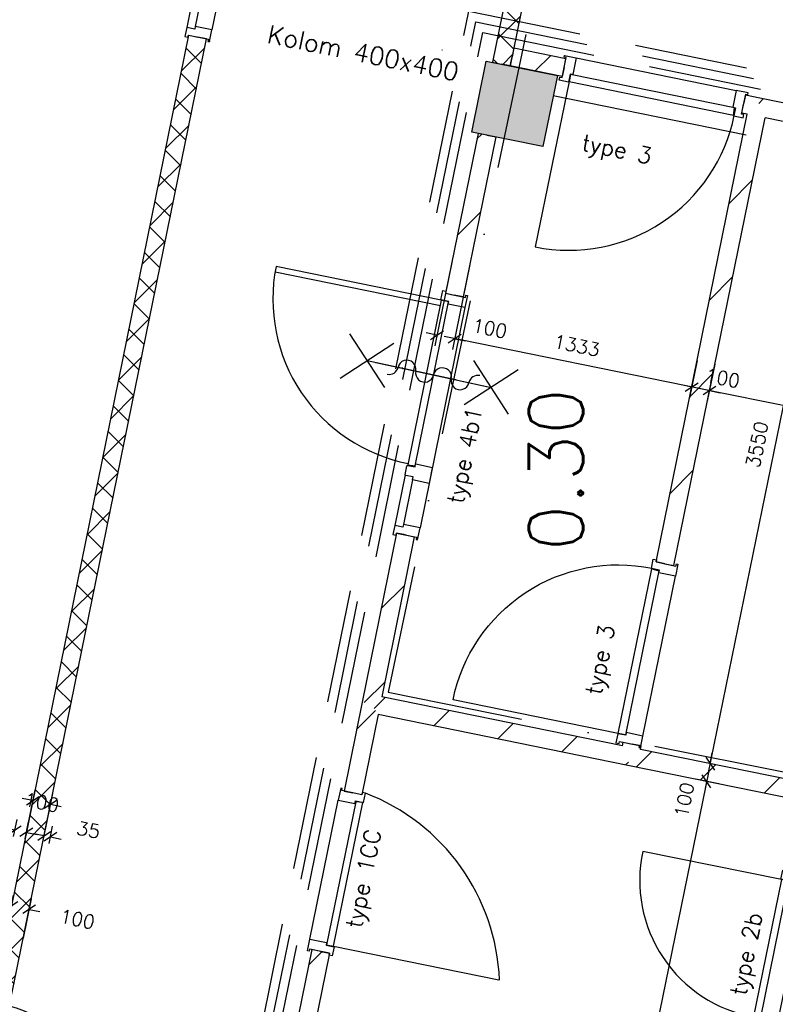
# Model space of a CAD drawing. Extents: x -29284 to 2055880, y -64816 to 121103.
# Tile 27 of 123: x 20354 to 24519, y 29787 to 35217. Entities that reach past the tile are written whole.
import ezdxf
from ezdxf.enums import TextEntityAlignment as Align

# ---------------------------------------------------------------- set-up
doc = ezdxf.new("R2010")
doc.units = 0
doc.header["$LTSCALE"] = 50
doc.header["$MEASUREMENT"] = 0
doc.header["$PDMODE"] = 3
doc.header["$PDSIZE"] = 0.1
doc.linetypes.add('DASHDOT', pattern=[1, 0.5, -0.25, 0, -0.25])
doc.linetypes.add('DASHED', pattern=[0.75, 0.5, -0.25])
doc.layers.get('0').update_dxf_attribs({"linetype": 'CONTINUOUS'})
doc.layers.get('DEFPOINTS').update_dxf_attribs({"linetype": 'CONTINUOUS'})
for name, color, linetype in [('00', 7, 'CONTINUOUS'), ('_BRANDCOMPART', 6, 'DASHDOT'), ('_DETAILNUMMERS', 4, 'CONTINUOUS'), ('_DETAILNUMMERSTEKST', 4, 'CONTINUOUS'), ('A--A22--_F123-', 9, 'CONTINUOUS'), ('A--A28--_F12--', 7, 'CONTINUOUS'), ('A--L21--', 3, 'CONTINUOUS'), ('A--L22--', 3, 'CONTINUOUS'), ('A--L22--_F-2--', 7, 'CONTINUOUS'), ('A--L28--', 7, 'CONTINUOUS'), ('A--L28--_F12--', 7, 'CONTINUOUS'), ('A--L32--', 7, 'CONTINUOUS'), ('A--L32--_F123-', 1, 'CONTINUOUS'), ('A--L32--_F123-DRAAIR', 7, 'CONTINUOUS'), ('A--L65--', 7, 'CONTINUOUS'), ('A--L65--_F-23-', 7, 'CONTINUOUS'), ('A--L65--_F123-', 7, 'CONTINUOUS'), ('A--M$1A-_F123-', 1, 'CONTINUOUS'), ('A--T$1A-25_TEKST', 2, 'CONTINUOUS'), ('A--T$1A-_F123-_RN', 4, 'CONTINUOUS'), ('TEKST_KOZIJNMERK', 2, 'CONTINUOUS'), ('X--LR---_CP', 7, 'CONTINUOUS')]:
    doc.layers.add(name, color=color, linetype=linetype)
doc.styles.add('ALFA-0_25', font='ROMANS')
doc.styles.add('B-01', font='SIMPLEX.SHX', dxfattribs={"width": 0.8, "height": 4.5})
doc.styles.add('HIEMSTRA', font='romans.shx')
doc.dimstyles.new('1op2', dxfattribs={"dimscale": 30, "dimtxt": 2.5, "dimasz": 2, "dimexe": 2, "dimexo": 0, "dimgap": 2, "dimtad": 1, "dimdec": 0, "dimzin": 0, "dimdsep": 46, "dimtxsty": 'HIEMSTRA', "dimblk1": 'OBLIQUE', "dimblk2": 'OBLIQUE', "dimsah": 1, "dimcen": -3, "dimdle": 2, "dimclrd": 2, "dimclre": 2, "dimclrt": 3, "dimadec": 0, "dimazin": 0, "dimtfac": 1, "dimtdec": 0, "dimtofl": 0, "dimtmove": 2, "dimatfit": 3, "dimldrblk": 'OBLIQUE', "dimfxl": 1, "dimtvp": 0.833333, "dimtolj": 1, "dimtzin": 0, "dimarcsym": 0})
doc.dimstyles.new('STANDARD$0', dxfattribs={"dimscale": 30, "dimtxt": 2.5, "dimasz": 2, "dimexe": 2, "dimexo": 0, "dimgap": 2, "dimtad": 1, "dimdec": 0, "dimzin": 0, "dimdsep": 46, "dimtxsty": 'ALFA-0_25', "dimblk1": 'OBLIQUE', "dimblk2": 'OBLIQUE', "dimsah": 1, "dimcen": -3, "dimdle": 2, "dimclrd": 1, "dimclre": 1, "dimclrt": 2, "dimadec": 0, "dimazin": 0, "dimtfac": 0.666667, "dimtofl": 0, "dimtmove": 2, "dimatfit": 3, "dimldrblk": 'OBLIQUE', "dimfxl": 1, "dimtvp": 0.833333, "dimtolj": 1, "dimtzin": 0, "dimarcsym": 0})

# ---------------------------------------------------------------- blocks, each defined once
blk = doc.blocks.new('*U1440')
at = {"layer": 'A--A22--_F123-', "linetype": 'Continuous'}
h = blk.add_hatch(dxfattribs=at)
h.set_pattern_fill('ALFALINE', color=256, scale=300, style=0)
h.set_pattern_definition([(45, (-23355.22, -34952.5), (-212.132, 212.132), [])])
h.paths.add_polyline_path([(0, 0), (-10, -49), (-296.6, 9.4), (-286.6, 58.4), (-276.6, 107.4), (10, 49)])
at = {"layer": 'A--L22--_F-2--', "color": 3, "linetype": 'Continuous'}
for points in [[(0, 0), (-10, -49), (-296.6, 9.4), (-286.6, 58.4)], [(0, 0), (10, 49), (-276.6, 107.4), (-286.6, 58.4)]]:
    blk.add_lwpolyline(points, dxfattribs=at)
blk = doc.blocks.new('*U1438')
at = {"layer": 'A--A22--_F123-', "linetype": 'Continuous'}
h = blk.add_hatch(dxfattribs=at)
h.set_pattern_fill('ALFAKRS', color=256, scale=120, style=0)
h.set_pattern_definition([(45, (-20255.44, -29817.77), (-84.8528, 84.8528), []), (135, (-20255.44, -29817.77), (-84.8528, -84.8528), [])])
h.paths.add_polyline_path([(0, 0), (-39, 59), (1031.2, 5312.6), (1080.2, 5302.6), (1129.1, 5292.6), (49, -10)])
at = {"layer": 'A--L22--_F-2--', "color": 2, "linetype": 'Continuous'}
for points in [[(-39, 59), (-39, 59), (1031.2, 5312.6), (1080.2, 5302.6)], [(49, -10), (49, -10), (1129.1, 5292.6), (1080.2, 5302.6)]]:
    blk.add_lwpolyline(points, dxfattribs=at)
blk = doc.blocks.new('dr_930type4')
at = {"layer": 'A--L32--_F123-', "color": 1}
for p, q in [((67, 0), (1307, 0)), ((1057, -93.8), (1307, -93.8)), ((1038, -139), (1322, -139))]:
    blk.add_line(p, q, dxfattribs=at)
at = {"layer": 'A--L32--_F123-'}
for points in [[(0, -9), (0, 0), (67, 0), (67, -93.8), (52, -93.8), (52, -139), (0, -139), (0, -121), (12, -121), (12, -9), (0, -9)], [(969, 0), (1055, 0), (1057, 0), (1057, -93.8), (1057, -93.8), (1040, -93.8), (1040, -137), (1038, -139), (986, -139), (984, -137), (984, -93.8), (969, -93.8), (967, -93.8), (967, 0)], [(1374, -9), (1374, 0), (1307, 0), (1307, -93.8), (1322, -93.8), (1322, -139), (1374, -139), (1374, -121), (1362, -121), (1362, -9), (1374, -9)], [(54, -95.6), (54, -135.6), (980.1, -135.6), (977.1, -95.6), (54, -95.6)]]:
    blk.add_lwpolyline(points, close=True, dxfattribs=at)
blk.add_point((1374, 0), dxfattribs=at)
blk.add_point((1374, 0), dxfattribs=at)
at = {"layer": 'A--L32--_F123-DRAAIR', "color": 1}
blk.add_lwpolyline([(54, -135.6), (54, -1065.6, 0.414214), (973, -135.8)], format="xyb", dxfattribs=at)
at = {"layer": 'X--LR---_CP', "color": 1, "linetype": 'Continuous'}
blk.add_point((0, 0), dxfattribs=at)
at = {"layer": 'X--LR---_CP', "color": 1}
blk.add_point((982, 0), dxfattribs=at)
blk = doc.blocks.new('*U1362')
at = {"layer": 'A--A22--_F123-', "linetype": 'Continuous'}
h = blk.add_hatch(dxfattribs=at)
h.set_pattern_fill('ALFAKRS', color=256, scale=120, style=0)
h.set_pattern_definition([(45, (-23664.33, -38185.87), (-84.8528, 84.8528), []), (135, (-23664.33, -38185.87), (-84.8528, -84.8528), [])])
h.paths.add_polyline_path([(0, 0), (-39, 59), (-703.7, -3204.2), (-654.7, -3214.1), (-605.7, -3224.1), (39, -59)])
at = {"layer": 'A--L22--_F-2--', "color": 2, "linetype": 'Continuous'}
for points in [[(-39, 59), (-39, 59), (-703.7, -3204.2), (-654.7, -3214.1)], [(39, -59), (39, -59), (-605.7, -3224.1), (-654.7, -3214.1)]]:
    blk.add_lwpolyline(points, dxfattribs=at)
blk = doc.blocks.new('Q020439-')
at = {"layer": 'A--A28--_F12--', "color": 8}
for points in [[(-200, -200), (-200, 200), (200, 200)], [(-200, -200), (200, 200), (200, -200)]]:
    blk.add_solid(points, dxfattribs=at)
at = {"layer": 'A--L28--_F12--', "color": 3, "linetype": 'Continuous'}
blk.add_lwpolyline([(-200, -200), (-200, 200), (200, 200), (200, -200)], close=True, dxfattribs=at)
at = {"layer": 'X--LR---_CP'}
for p in [(-200, 0), (-200, 0), (200, 0)]:
    blk.add_point(p, dxfattribs=at)
blk = doc.blocks.new('_OBLIQUE')
at = {"color": 0, "linetype": 'ByBlock'}
blk.add_line((-0.5, -0.5), (0.5, 0.5), dxfattribs=at)
blk = doc.blocks.new('*D452')
at = {"layer": 'A--M$1A-_F123-', "color": 1, "linetype": 'Continuous', "lineweight": -2, "transparency": 16777216}
for p, q in [((20276.4, 30171), (20320.8, 30389)), ((20374.4, 30151), (20418.8, 30369.1)), ((20308.8, 30330.2), (20250, 30342.2)), ((20406.8, 30310.3), (20465.6, 30298.3))]:
    blk.add_line(p, q, dxfattribs=at)
at = {"layer": 'DEFPOINTS', "color": 0, "linetype": 'Continuous', "transparency": 16777216}
for p in [(20406.8, 30310.3), (20276.4, 30171), (20374.4, 30151)]:
    blk.add_point(p, dxfattribs=at)
at = {"layer": 'A--M$1A-_F123-', "color": 1, "linetype": 'Continuous', "lineweight": -2, "transparency": 16777216, "xscale": 60, "yscale": 60, "zscale": 60}
for p, rotation in [((20308.8, 30330.2), 348.4862903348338), ((20406.8, 30310.3), 168.4862903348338)]:
    blk.add_blockref('_OBLIQUE', p, dxfattribs=dict(at, rotation=rotation))
at = {"layer": 'A--M$1A-_F123-', "color": 2, "linetype": 'Continuous', "transparency": 16777216, "insert": (20672.4, 30256.2), "char_height": 75, "attachment_point": 5, "rotation": 348.4863, "style": 'ALFA-0_25'}
blk.add_mtext('\\A1;100', dxfattribs=at)
blk = doc.blocks.new('*D466')
at = {"layer": 'A--M$1A-_F123-', "color": 1, "linetype": 'Continuous', "lineweight": -2, "transparency": 16777216}
for p, q in [((20320.4, 30712.7), (20339.5, 30806.6)), ((20384.1, 30699.7), (20403.2, 30793.6)), ((20327.5, 30747.8), (20268.7, 30759.8)), ((20391.2, 30734.8), (20450, 30722.8))]:
    blk.add_line(p, q, dxfattribs=at)
at = {"layer": 'DEFPOINTS', "color": 0, "linetype": 'Continuous', "transparency": 16777216}
for p in [(20391.2, 30734.8), (20320.4, 30712.7), (20384.1, 30699.7)]:
    blk.add_point(p, dxfattribs=at)
at = {"layer": 'A--M$1A-_F123-', "color": 1, "linetype": 'Continuous', "lineweight": -2, "transparency": 16777216, "xscale": 60, "yscale": 60, "zscale": 60}
for p, rotation in [((20327.5, 30747.8), 348.486290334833), ((20391.2, 30734.8), 168.486290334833)]:
    blk.add_blockref('_OBLIQUE', p, dxfattribs=dict(at, rotation=rotation))
at = {"layer": 'A--M$1A-_F123-', "color": 2, "linetype": 'Continuous', "transparency": 16777216, "insert": (20193.7, 30859.3), "char_height": 75, "attachment_point": 5, "rotation": 348.4863, "style": 'ALFA-0_25'}
blk.add_mtext('\\A1;65', dxfattribs=at)
blk = doc.blocks.new('*D467')
at = {"layer": 'A--M$1A-_F123-', "color": 1, "linetype": 'Continuous', "lineweight": -2, "transparency": 16777216}
for p, q in [((20391.2, 30734.8), (20438.9, 30968.7)), ((20426.9, 30909.9), (20368.1, 30921.8)), ((20489.2, 30714.9), (20536.8, 30948.7)), ((20524.9, 30889.9), (20583.7, 30877.9))]:
    blk.add_line(p, q, dxfattribs=at)
at = {"layer": 'DEFPOINTS', "color": 0, "linetype": 'Continuous', "transparency": 16777216}
for p in [(20524.9, 30889.9), (20391.2, 30734.8), (20489.2, 30714.9)]:
    blk.add_point(p, dxfattribs=at)
at = {"layer": 'A--M$1A-_F123-', "color": 1, "linetype": 'Continuous', "lineweight": -2, "transparency": 16777216, "xscale": 60, "yscale": 60, "zscale": 60}
for p, rotation in [((20426.9, 30909.9), 348.4862903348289), ((20524.9, 30889.9), 168.4862903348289)]:
    blk.add_blockref('_OBLIQUE', p, dxfattribs=dict(at, rotation=rotation))
at = {"layer": 'A--M$1A-_F123-', "color": 2, "linetype": 'Continuous', "transparency": 16777216, "insert": (20475.9, 30899.9), "char_height": 75, "attachment_point": 5, "rotation": 348.4863, "style": 'ALFA-0_25'}
blk.add_mtext('\\A1;100', dxfattribs=at)
blk = doc.blocks.new('*D468')
at = {"layer": 'A--M$1A-_F123-', "color": 1, "linetype": 'Continuous', "lineweight": -2, "transparency": 16777216}
for p, q in [((20482.2, 30680.3), (20500.1, 30774.9)), ((20516.6, 30673.8), (20534.5, 30768.4)), ((20488.9, 30715.9), (20430, 30727.1)), ((20523.3, 30709.4), (20582.3, 30698.3))]:
    blk.add_line(p, q, dxfattribs=at)
at = {"layer": 'DEFPOINTS', "color": 0, "linetype": 'Continuous', "transparency": 16777216}
for p in [(20482.2, 30680.3), (20523.3, 30709.4), (20516.6, 30673.8)]:
    blk.add_point(p, dxfattribs=at)
at = {"layer": 'A--M$1A-_F123-', "color": 1, "linetype": 'Continuous', "lineweight": -2, "transparency": 16777216, "xscale": 60, "yscale": 60, "zscale": 60}
for p, rotation in [((20488.9, 30715.9), 349.273879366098), ((20523.3, 30709.4), 169.273879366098)]:
    blk.add_blockref('_OBLIQUE', p, dxfattribs=dict(at, rotation=rotation))
at = {"layer": 'A--M$1A-_F123-', "color": 2, "linetype": 'Continuous', "transparency": 16777216, "insert": (20733.3, 30748.4), "char_height": 75, "attachment_point": 5, "rotation": 349.2739, "style": 'ALFA-0_25'}
blk.add_mtext('\\A1;35', dxfattribs=at)
blk = doc.blocks.new('DETAILNR')
at = {"layer": '_DETAILNUMMERS'}
blk.add_circle((32.9, -23.2), 490.7, dxfattribs=at)
at = {"layer": 'X--LR---_CP'}
blk.add_point((0, 0), dxfattribs=at)
at = {"layer": '_DETAILNUMMERSTEKST', "style": 'ALFA-0_25'}
blk.add_attdef('DETAILNR', text='', height=200, rotation=90, dxfattribs=at).set_placement((-618.4, 223.8), align=Align.RIGHT)
blk = doc.blocks.new('DR_780TYPE2')
at = {"layer": 'A--L32--_F123-', "color": 1}
blk.add_line((67, 0), (817, 0), dxfattribs=at)
at = {"layer": 'A--L32--_F123-'}
for points in [[(0, 9), (0, 0), (67, 0), (67, 93.8), (50, 93.8), (50, 139), (0, 139), (0, 121), (12, 121), (12, 9), (0, 9)], [(52, 95.6), (52, 135.6), (832, 135.6), (829, 95.6), (52, 95.6)], [(884, 9), (884, 0), (817, 0), (817, 93.8), (834, 93.8), (834, 139), (884, 139), (884, 121), (872, 121), (872, 9), (884, 9)]]:
    blk.add_lwpolyline(points, close=True, dxfattribs=at)
at = {"layer": 'A--L32--_F123-DRAAIR', "color": 1}
blk.add_lwpolyline([(52, 135.6), (52, 915.6, -0.423925), (824.9, 135.8)], format="xyb", dxfattribs=at)
at = {"layer": 'X--LR---_CP', "color": 1}
for p in [(12, 121), (12, 9)]:
    blk.add_point(p, dxfattribs=at)
at = {"layer": 'X--LR---_CP', "color": 2}
for p in [(872, 121), (872, 9)]:
    blk.add_point(p, dxfattribs=at)
at = {"layer": 'X--LR---_CP'}
blk.add_point((0, 0), dxfattribs=at)
blk = doc.blocks.new('*U1109')
at = {"layer": 'A--A22--_F123-', "linetype": 'Continuous'}
h = blk.add_hatch(dxfattribs=at)
h.set_pattern_fill('ALFALINE', color=256, scale=300, style=0)
h.set_pattern_definition([(45, (-23716.6, -31153.43), (-212.132, 212.132), [])])
h.paths.add_polyline_path([(0, 0), (-10, -49), (-1386.6, 231.4), (-1425.6, 290.4), (-1366.6, 329.4), (-39, 59)])
at = {"layer": 'A--L22--_F-2--', "color": 3, "linetype": 'Continuous'}
for points in [[(-39, 59), (-39, 59), (-1366.6, 329.4), (-1366.6, 329.4)], [(-10, -49), (-10, -49), (-1386.6, 231.4), (-1386.6, 231.4)]]:
    blk.add_lwpolyline(points, dxfattribs=at)
blk = doc.blocks.new('*U1108')
at = {"layer": 'A--A22--_F123-', "linetype": 'Continuous'}
h = blk.add_hatch(dxfattribs=at)
h.set_pattern_fill('ALFALINE', color=256, scale=300, style=0)
h.set_pattern_definition([(45, (-22012.9, -30078.74), (-212.132, 212.132), [])])
h.paths.add_polyline_path([(0, 0), (49, -10), (-750.7, -3935.9), (-799.7, -3925.9), (-848.7, -3915.9), (-49, 10)])
at = {"layer": 'A--L22--_F-2--', "color": 3, "linetype": 'Continuous'}
for points in [[(0, 0), (-49, 10), (-848.7, -3915.9), (-799.7, -3925.9)], [(0, 0), (49, -10), (-750.7, -3935.9), (-799.7, -3925.9)]]:
    blk.add_lwpolyline(points, dxfattribs=at)
blk = doc.blocks.new('*U1106')
at = {"layer": 'A--A22--_F123-', "linetype": 'Continuous'}
h = blk.add_hatch(dxfattribs=at)
h.set_pattern_fill('ALFALINE', color=256, scale=300, style=0)
h.set_pattern_definition([(45, (-22290.97, -31443.83), (-212.132, 212.132), [])])
h.paths.add_polyline_path([(0, 0), (39, -59), (-51, -501.1), (-100, -491.1), (-149, -481.1), (-49, 10)])
at = {"layer": 'A--L22--_F-2--', "color": 3, "linetype": 'Continuous'}
for points in [[(-49, 10), (-49, 10), (-149, -481.1), (-100, -491.1)], [(39, -59), (39, -59), (-51, -501.1), (-100, -491.1)]]:
    blk.add_lwpolyline(points, dxfattribs=at)
blk = doc.blocks.new('*U1083')
at = {"layer": 'A--A22--_F123-', "linetype": 'Continuous'}
h = blk.add_hatch(dxfattribs=at)
h.set_pattern_fill('ALFALINE', color=256, scale=300, style=0)
h.set_pattern_definition([(45, (-22480.63, -32374.9), (-212.132, 212.132), [])])
h.paths.add_polyline_path([(0, 0), (49, -10), (-130.7, -892), (-189.7, -931.1), (-238.7, -921.1), (-49, 10)])
at = {"layer": 'A--L22--_F-2--', "color": 3, "linetype": 'Continuous'}
for points in [[(0, 0), (-49, 10), (-238.7, -921.1), (-238.7, -921.1)], [(0, 0), (49, -10), (-130.7, -892), (-130.7, -892)]]:
    blk.add_lwpolyline(points, dxfattribs=at)
blk = doc.blocks.new('*U1082')
at = {"layer": 'A--A22--_F123-', "linetype": 'Continuous'}
h = blk.add_hatch(dxfattribs=at)
h.set_pattern_fill('ALFALINE', color=256, scale=300, style=0)
h.set_pattern_definition([(45, (-22929.77, -34579.8), (-212.132, 212.132), [])])
h.paths.add_polyline_path([(0, 0), (49, -10), (-130.7, -892), (-179.7, -882.1), (-228.7, -872.1), (-49, 10)])
at = {"layer": 'A--L22--_F-2--', "color": 3, "linetype": 'Continuous'}
for points in [[(0, 0), (-49, 10), (-228.7, -872.1), (-179.7, -882.1)], [(0, 0), (49, -10), (-130.7, -892), (-179.7, -882.1)]]:
    blk.add_lwpolyline(points, dxfattribs=at)
blk = doc.blocks.new('*U1081')
at = {"layer": 'A--A22--_F123-', "linetype": 'Continuous'}
h = blk.add_hatch(dxfattribs=at)
h.set_pattern_fill('ALFALINE', color=256, scale=300, style=0)
h.set_pattern_definition([(45, (-23910.94, -32216.02), (-212.132, 212.132), [])])
h.paths.add_polyline_path([(0, 0), (-49, 10), (454.1, 2479.8), (513.1, 2518.8), (552.1, 2459.8), (49, -10)])
at = {"layer": 'A--L22--_F-2--', "color": 3, "linetype": 'Continuous'}
for points in [[(0, 0), (-49, 10), (454.1, 2479.8), (454.1, 2479.8)], [(0, 0), (49, -10), (552.1, 2459.8), (552.1, 2459.8)]]:
    blk.add_lwpolyline(points, dxfattribs=at)
blk = doc.blocks.new('*U1080')
at = {"layer": 'A--A22--_F123-', "linetype": 'Continuous'}
h = blk.add_hatch(dxfattribs=at)
h.set_pattern_fill('ALFALINE', color=256, scale=300, style=0)
h.set_pattern_definition([(45, (-24716.16, -30949.8), (-212.132, 212.132), [])])
h.paths.add_polyline_path([(0, 0), (-59, -39), (-1009.6, 154.6), (-999.6, 203.6), (-940.6, 242.6), (10, 49)])
at = {"layer": 'A--L22--_F-2--', "color": 3, "linetype": 'Continuous'}
for points in [[(10, 49), (10, 49), (-940.6, 242.6), (-940.6, 242.6)], [(-59, -39), (-59, -39), (-1009.6, 154.6), (-1009.6, 154.6)]]:
    blk.add_lwpolyline(points, dxfattribs=at)
blk = doc.blocks.new('*U1079')
at = {"layer": 'A--A22--_F123-', "linetype": 'Continuous'}
h = blk.add_hatch(dxfattribs=at)
h.set_pattern_fill('ALFALINE', color=256, scale=300, style=0)
h.set_pattern_definition([(45, (-23716.6, -31153.43), (-212.132, 212.132), [])])
h.paths.add_polyline_path([(0, 0), (-39, 59), (-35, 78.6), (14, 68.6), (63, 58.6), (59, 39)])
at = {"layer": 'A--L22--_F-2--', "color": 3, "linetype": 'Continuous'}
for points in [[(-39, 59), (-39, 59), (-35, 78.6), (14, 68.6)], [(59, 39), (59, 39), (63, 58.6), (14, 68.6)]]:
    blk.add_lwpolyline(points, dxfattribs=at)
blk = doc.blocks.new('*D938')
at = {"layer": 'A--M$1A-_F123-', "color": 2, "lineweight": -2, "transparency": 16777216}
for p, q in [((24186.1, 33316.4), (24144.5, 33112.2)), ((27514.3, 32487), (24097.7, 33182.9)), ((27448.5, 32464.6), (27467.5, 32557.7))]:
    blk.add_line(p, q, dxfattribs=at)
at = {"layer": 'DEFPOINTS', "color": 0, "transparency": 16777216}
for p in [(24186.1, 33316.4), (24156.5, 33171), (27448.5, 32464.6, -1.2)]:
    blk.add_point(p, dxfattribs=at)
at = {"layer": 'A--M$1A-_F123-', "color": 2, "lineweight": -2, "transparency": 16777216, "xscale": 60, "yscale": 60, "zscale": 60}
for p, rotation in [((24156.5, 33171), 168.4862903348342), ((27455.5, 32499), 348.4862903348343)]:
    blk.add_blockref('_OBLIQUE', p, dxfattribs=dict(at, rotation=rotation))
at = {"layer": 'A--M$1A-_F123-', "color": 3, "transparency": 16777216, "insert": (25825.5, 32930.5), "char_height": 75, "attachment_point": 5, "rotation": 348.4863, "style": 'HIEMSTRA'}
blk.add_mtext('\\A1;3367', dxfattribs=at)
blk = doc.blocks.new('*D939')
at = {"layer": 'A--M$1A-_F123-', "color": 2, "lineweight": -2, "transparency": 16777216}
for p, q in [((24088.1, 33336.4), (24046.5, 33132.1)), ((24186.1, 33316.4), (24144.5, 33112.2)), ((24058.5, 33190.9), (23999.7, 33202.9)), ((24156.5, 33171), (24215.3, 33159))]:
    blk.add_line(p, q, dxfattribs=at)
at = {"layer": 'DEFPOINTS', "color": 0, "transparency": 16777216}
for p in [(24088.1, 33336.4), (24186.1, 33316.4), (24058.5, 33190.9)]:
    blk.add_point(p, dxfattribs=at)
at = {"layer": 'A--M$1A-_F123-', "color": 2, "lineweight": -2, "transparency": 16777216, "xscale": 60, "yscale": 60, "zscale": 60}
for p, rotation in [((24058.5, 33190.9), 348.4862903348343), ((24156.5, 33171), 168.4862903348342)]:
    blk.add_blockref('_OBLIQUE', p, dxfattribs=dict(at, rotation=rotation))
at = {"layer": 'A--M$1A-_F123-', "color": 3, "transparency": 16777216, "insert": (24228.8, 33240.2), "char_height": 75, "attachment_point": 5, "rotation": 348.4863, "style": 'HIEMSTRA'}
blk.add_mtext('\\A1;100', dxfattribs=at)
blk = doc.blocks.new('*D940')
at = {"layer": 'A--M$1A-_F123-', "color": 2, "lineweight": -2, "transparency": 16777216}
for p, q in [((22835.5, 33866.3), (22740.1, 33398.2)), ((24117.3, 33178.9), (22693.3, 33469)), ((24088.1, 33336.4), (24046.5, 33132.1))]:
    blk.add_line(p, q, dxfattribs=at)
at = {"layer": 'DEFPOINTS', "color": 0, "transparency": 16777216}
for p in [(22835.5, 33866.3), (22752.1, 33457), (24088.1, 33336.4)]:
    blk.add_point(p, dxfattribs=at)
at = {"layer": 'A--M$1A-_F123-', "color": 2, "lineweight": -2, "transparency": 16777216, "xscale": 60, "yscale": 60, "zscale": 60}
for p, rotation in [((22752.1, 33457), 168.4862903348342), ((24058.5, 33190.9), 348.4862903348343)]:
    blk.add_blockref('_OBLIQUE', p, dxfattribs=dict(at, rotation=rotation))
at = {"layer": 'A--M$1A-_F123-', "color": 3, "transparency": 16777216, "insert": (23424.8, 33419.5), "char_height": 75, "attachment_point": 5, "rotation": 348.4863, "style": 'HIEMSTRA'}
blk.add_mtext('\\A1;1333', dxfattribs=at)
blk = doc.blocks.new('*D941')
at = {"layer": 'A--M$1A-_F123-', "color": 2, "lineweight": -2, "transparency": 16777216}
for p, q in [((22737.5, 33886.3), (22642.1, 33418.2)), ((22835.5, 33866.3), (22740.1, 33398.2)), ((22654.1, 33477), (22595.3, 33488.9)), ((22752.1, 33457), (22810.9, 33445))]:
    blk.add_line(p, q, dxfattribs=at)
at = {"layer": 'DEFPOINTS', "color": 0, "transparency": 16777216}
for p in [(22737.5, 33886.3), (22835.5, 33866.3), (22654.1, 33477)]:
    blk.add_point(p, dxfattribs=at)
at = {"layer": 'A--M$1A-_F123-', "color": 2, "lineweight": -2, "transparency": 16777216, "xscale": 60, "yscale": 60, "zscale": 60}
for p, rotation in [((22654.1, 33477), 348.4862903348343), ((22752.1, 33457), 168.4862903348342)]:
    blk.add_blockref('_OBLIQUE', p, dxfattribs=dict(at, rotation=rotation))
at = {"layer": 'A--M$1A-_F123-', "color": 3, "transparency": 16777216, "insert": (22945.3, 33514.1), "char_height": 75, "attachment_point": 5, "rotation": 348.4863, "style": 'HIEMSTRA'}
blk.add_mtext('\\A1;100', dxfattribs=at)
blk = doc.blocks.new('*D946')
at = {"layer": 'A--M$1A-_F123-', "color": 2, "lineweight": -2, "transparency": 16777216}
for p, q in [((24880.8, 34651.9), (24148.2, 31055.3)), ((24936.9, 34579.3), (24810, 34605.1)), ((24228.3, 31100.2), (24101.3, 31126.1))]:
    blk.add_line(p, q, dxfattribs=at)
at = {"layer": 'DEFPOINTS', "color": 0, "transparency": 16777216}
for p in [(24936.9, 34579.3), (24160.1, 31114.1), (24228.3, 31100.2)]:
    blk.add_point(p, dxfattribs=at)
at = {"layer": 'A--M$1A-_F123-', "color": 2, "lineweight": -2, "transparency": 16777216, "xscale": 60, "yscale": 60, "zscale": 60}
for p, rotation in [((24868.8, 34593.2), 78.48629033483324), ((24160.1, 31114.1), 258.4862903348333)]:
    blk.add_blockref('_OBLIQUE', p, dxfattribs=dict(at, rotation=rotation))
at = {"layer": 'A--M$1A-_F123-', "color": 3, "transparency": 16777216, "insert": (24418.9, 32873.1), "char_height": 75, "attachment_point": 5, "rotation": 78.4863, "style": 'HIEMSTRA'}
blk.add_mtext('\\A1;3550', dxfattribs=at)
blk = doc.blocks.new('*D947')
at = {"layer": 'A--M$1A-_F123-', "color": 2, "lineweight": -2, "transparency": 16777216}
for p, q in [((24160.1, 31114.1), (24172.1, 31172.9)), ((24228.3, 31100.2), (24101.3, 31126.1)), ((24208.3, 31002.2), (24081.4, 31028.1)), ((24140.2, 31016.1), (24128.2, 30957.3))]:
    blk.add_line(p, q, dxfattribs=at)
at = {"layer": 'DEFPOINTS', "color": 0, "transparency": 16777216}
for p in [(24228.3, 31100.2), (24140.2, 31016.1), (24208.3, 31002.2)]:
    blk.add_point(p, dxfattribs=at)
at = {"layer": 'A--M$1A-_F123-', "color": 2, "lineweight": -2, "transparency": 16777216, "xscale": 60, "yscale": 60, "zscale": 60}
for p, rotation in [((24160.1, 31114.1), 258.4862903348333), ((24140.2, 31016.1), 78.48629033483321)]:
    blk.add_blockref('_OBLIQUE', p, dxfattribs=dict(at, rotation=rotation))
at = {"layer": 'A--M$1A-_F123-', "color": 3, "transparency": 16777216, "insert": (24018.3, 30913.9), "char_height": 75, "attachment_point": 5, "rotation": 78.4863, "style": 'HIEMSTRA'}
blk.add_mtext('\\A1;100', dxfattribs=at)
blk = doc.blocks.new('*D948')
at = {"layer": 'A--M$1A-_F123-', "color": 2, "lineweight": -2, "transparency": 16777216}
for p, q in [((24152.2, 31074.9), (23030.5, 25568.4)), ((24208.3, 31002.2), (24081.4, 31028.1)), ((23110.6, 25613.3), (22983.6, 25639.1))]:
    blk.add_line(p, q, dxfattribs=at)
at = {"layer": 'DEFPOINTS', "color": 0, "transparency": 16777216}
for p in [(24208.3, 31002.2), (23042.4, 25627.1), (23110.6, 25613.3)]:
    blk.add_point(p, dxfattribs=at)
at = {"layer": 'A--M$1A-_F123-', "color": 2, "lineweight": -2, "transparency": 16777216, "xscale": 60, "yscale": 60, "zscale": 60}
for p, rotation in [((24140.2, 31016.1), 78.48629033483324), ((23042.4, 25627.1), 258.4862903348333)]:
    blk.add_blockref('_OBLIQUE', p, dxfattribs=dict(at, rotation=rotation))
at = {"layer": 'A--M$1A-_F123-', "color": 3, "transparency": 16777216, "insert": (23495.8, 28341.1), "char_height": 75, "attachment_point": 5, "rotation": 78.4863, "style": 'HIEMSTRA'}
blk.add_mtext('\\A1;5500', dxfattribs=at)
blk = doc.blocks.new('Q0340081')
at = {"layer": 'A--L32--_F123-', "color": 2, "linetype": 'Continuous'}
blk.add_lwpolyline([(0, 0), (0, -40), (926.12, -40), (923.12, 0), (0, 0)], close=True, dxfattribs=at)
at = {"layer": 'A--L32--_F123-', "color": 1, "linetype": 'Continuous'}
blk.add_lwpolyline([(0, -40), (0, -970, 0.4142136), (930, -40)], format="xyb", dxfattribs=at)
blk = doc.blocks.new('dr_930type3')
at = {"layer": 'A--L32--_F123-', "color": 1}
blk.add_line((67, 0), (967, 0), dxfattribs=at)
for points in [[(0, -9), (0, 0), (67, 0), (67, -93.75), (52, -93.75), (52, -139), (0, -139), (0, -121), (12, -121), (12, -9), (0, -9)], [(1034, -9), (1034, 0), (967, 0), (967, -93.75), (982, -93.75), (982, -139), (1034, -139), (1034, -121), (1022, -121), (1022, -9), (1034, -9)]]:
    blk.add_lwpolyline(points, close=True, dxfattribs=at)
at = {"layer": 'X--LR---_CP', "color": 2, "linetype": 'Continuous'}
blk.add_point((0, 0), dxfattribs=at)
at = {"layer": 'X--LR---_CP', "color": 3, "linetype": 'Continuous'}
blk.add_point((0, 0), dxfattribs=at)
at = {"layer": 'A--L32--', "linetype": 'Continuous'}
blk.add_blockref('Q0340081', (53.94, -95.94), dxfattribs=at)
blk = doc.blocks.new('S060204-')
at = {"layer": 'A--L65--_F-23-', "color": 255}
blk.add_circle((0, 0), 0.0123, dxfattribs=at)
at = {"layer": 'A--L65--_F123-', "color": 1, "linetype": 'Continuous'}
for points in [[(-1.25, 6.25), (1.25, 3.75)], [(1.25, 6.25), (-1.25, 3.75)], [(0, 0), (0, 5)]]:
    blk.add_lwpolyline(points, dxfattribs=at)
blk = doc.blocks.new('S060205A')
at = {"layer": 'A--L65--_F-23-', "color": 255}
blk.add_circle((0, -0.0123), 0.0123, dxfattribs=at)
at = {"layer": 'A--L65--_F123-', "color": 1, "linetype": 'Continuous'}
blk.add_lwpolyline([(0, -0.0123), (0, 6.2377)], dxfattribs=at)
for points in [[(-0.5, 5.7377, 0.41), (0, 5.2377)], [(0, 4.2377, 1), (0, 5.2377)], [(0, 4.2377, 1), (0, 3.2377)], [(0, 2.2377, 1), (0, 3.2377)], [(0, 2.2377, 1), (0, 1.2377)], [(0.5, 0.7377, 0.41), (0, 1.2377)]]:
    blk.add_lwpolyline(points, format="xyb", dxfattribs=at)
at = {"layer": 'A--L65--', "xscale": -1}
blk.add_blockref('S060204-', (0, 1.4877), dxfattribs=at)
blk.add_blockref('S060204-', (0, 1.4877), dxfattribs=at)
at = {"layer": 'A--L65--', "rotation": 180}
blk.add_blockref('S060204-', (0, 4.4877), dxfattribs=at)
blk.add_blockref('S060204-', (0, 4.4877), dxfattribs=at)
blk = doc.blocks.new('*U1048')
at = {"layer": 'A--A22--_F123-', "linetype": 'Continuous'}
h = blk.add_hatch(dxfattribs=at)
h.set_pattern_fill('ALFALINE', color=256, scale=300, style=0)
h.set_pattern_definition([(45, (-24424.02, -34734.8), (-212.132, 212.132), [])])
h.paths.add_polyline_path([(0, 0), (-59, -39), (-89.1, -32.9), (-79.1, 16.1), (-69.1, 65.1), (10, 49)])
at = {"layer": 'A--L22--_F-2--', "color": 3, "linetype": 'Continuous'}
for points in [[(10, 49), (10, 49), (-69.1, 65.1), (-79.1, 16.1)], [(-59, -39), (-59, -39), (-89.1, -32.9), (-79.1, 16.1)]]:
    blk.add_lwpolyline(points, dxfattribs=at)
blk = doc.blocks.new('*U1047')
at = {"layer": 'A--A22--_F123-', "linetype": 'Continuous'}
h = blk.add_hatch(dxfattribs=at)
h.set_pattern_fill('ALFALINE', color=256, scale=300, style=0)
h.set_pattern_definition([(45, (-26413.13, -34329.6), (-212.132, 212.132), [])])
h.paths.add_polyline_path([(0, 0), (-10, -49), (-1950.1, 346.2), (-1989.1, 405.2), (-1979.1, 454.2), (10, 49)])
at = {"layer": 'A--L22--_F-2--', "color": 3, "linetype": 'Continuous'}
for points in [[(0, 0), (10, 49), (-1979.1, 454.2), (-1979.1, 454.2)], [(0, 0), (-10, -49), (-1950.1, 346.2), (-1950.1, 346.2)]]:
    blk.add_lwpolyline(points, dxfattribs=at)

msp = doc.modelspace()

# ---------------------------------------------------------------- linework, layer by layer
at = {"layer": '_BRANDCOMPART', "ltscale": 30}
for points in [[(10482.8, 49070.1), (10482.8, 49070.1), (25463.6, 45803.4), (24578.4, 42182.6), (27872.5, 41490.5), (27040.2, 37399.2), (23758.4, 38071.7), (22385.7, 31507.4)], [(22385.7, 31507.4), (27208.8, 30535.2), (26018, 24689.4), (31127.9, 23651.8), (31127.9, 23651.8)]]:
    msp.add_lwpolyline(points, dxfattribs=at)
at = {"layer": '_DETAILNUMMERS', "color": 6, "linetype": 'DASHED', "ltscale": 25}
for points in [[(4649.3, 22712.3), (5312.5, 26119.7), (20369.1, 23186.6), (22829.3, 35263.7), (31324.5, 33533.7), (31995.5, 36827.6), (38701.7, 41855.5)], [(4698.4, 22702.7), (5352, 26060.6), (20408.2, 23127.7), (22868.3, 35204.8), (31363.6, 33474.8), (32040.7, 36799), (38731.7, 41815.5)], [(4747.5, 22693.2), (5391.4, 26001.6), (20447.2, 23068.7), (22907.3, 35145.8), (31402.6, 33415.8), (32085.9, 36770.4), (38761.7, 41775.5)]]:
    msp.add_lwpolyline(points, dxfattribs=at)
at = {"layer": 'A--L32--', "color": 1}
msp.add_line((23295.7, 34797.9), (24358.8, 34581.3), dxfattribs=at)
at = {"layer": 'A--L32--', "color": 1, "linetype": 'Continuous'}
msp.add_line((21763.4, 33825.4), (22674.7, 33639.7), dxfattribs=at)
at = {"layer": 'A--L32--_F123-', "color": 1}
msp.add_line((21954.3, 30146.8), (22110.4, 30913), dxfattribs=at)
at = {"layer": 'A--L32--_F123-', "color": 1, "linetype": 'Continuous'}
msp.add_line((22084.9, 30106.9), (22996.2, 29921.2), dxfattribs=at)
at = {"layer": 'A--L32--_F123-', "color": 1}
for points in [[(22132.6, 30976.9), (22123.8, 30978.7), (22110.4, 30913), (22202.2, 30894.3), (22205.2, 30909), (22249.6, 30900), (22260, 30950.9), (22242.3, 30954.5), (22239.9, 30942.7), (22130.2, 30965.1), (22132.6, 30976.9)], [(21949.7, 30079.4), (21940.9, 30081.2), (21954.3, 30146.8), (22046.2, 30128.1), (22043.2, 30113.4), (22087.5, 30104.4), (22077.1, 30053.4), (22059.5, 30057), (22061.9, 30068.8), (21952.1, 30091.1), (21949.7, 30079.4)]]:
    msp.add_lwpolyline(points, close=True, dxfattribs=at)
at = {"layer": 'A--L32--_F123-', "color": 2, "linetype": 'Continuous'}
msp.add_lwpolyline([(22045.7, 30114.9), (22084.9, 30106.9), (22246.2, 30898.7), (22206.4, 30903.7), (22045.7, 30114.9)], close=True, dxfattribs=at)
at = {"layer": 'A--L32--_F123-', "color": 1, "linetype": 'Continuous'}
msp.add_arc((21848.3, 29875.2), 1151.7, 2.2585, 69.0604, dxfattribs=at)
at = {"layer": 'X--LR---_CP', "color": 1, "linetype": 'Continuous'}
for p in [(22682.7, 35049.4), (22682.7, 35049.4), (22682.7, 35049.4), (24025.1, 34775.9), (24025.1, 34775.9), (24025.1, 34775.9)]:
    msp.add_point(p, dxfattribs=at)
at = {"layer": 'X--LR---_CP', "color": 2, "linetype": 'Continuous'}
msp.add_point((21940.9, 30081.2), dxfattribs=at)
at = {"layer": 'X--LR---_CP', "color": 3, "linetype": 'Continuous'}
msp.add_point((21940.9, 30081.2), dxfattribs=at)

# ---------------------------------------------------------------- block references
at = {"layer": '00'}
ref = msp.add_blockref('DETAILNR', (20165.3, 29266.2), dxfattribs=dict(at, rotation=90))
ref.add_attrib('DETAILNR', 'ih01b', dxfattribs={"layer": '_DETAILNUMMERSTEKST', "height": 200, "rotation": 90, "style": 'ALFA-0_25'}).set_placement((19640.1, 30301.9), align=Align.RIGHT)
at = {"layer": 'A--L21--', "linetype": 'Continuous'}
for name, p in [('*U1438', (20255.4, 29817.8)), ('*U1440', (23355.2, 34952.5)), ('*U1048', (24424, 34734.8)), ('*U1047', (26413.1, 34329.6))]:
    msp.add_blockref(name, p, dxfattribs=at)
at = {"layer": 'A--L22--'}
for name, p in [('*U1362', (23664.3, 38185.9)), ('*U1081', (23910.9, 32216)), ('*U1082', (22929.8, 34579.8)), ('*U1083', (22480.6, 32374.9)), ('*U1106', (22291, 31443.8)), ('*U1109', (23716.6, 31153.4)), ('*U1079', (23716.6, 31153.4)), ('*U1080', (24716.2, 30949.8)), ('*U1108', (22012.9, 30078.7))]:
    msp.add_blockref(name, p, dxfattribs=at)
at = {"layer": 'A--L28--', "linetype": 'Continuous'}
for rotation in [78.48629033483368, 78.48629033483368, 78.486290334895, 78.486290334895]:
    msp.add_blockref('Q020439-', (23082.4, 34752.8), dxfattribs=dict(at, rotation=rotation))
at = {"layer": 'A--L32--', "linetype": 'Continuous'}
for p, rotation in [((21674.8, 36441.8), 258.4862903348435), ((22822.1, 33695.3), 258.486290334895)]:
    msp.add_blockref('dr_930type4', p, dxfattribs=dict(at, rotation=rotation))
at = {"layer": 'A--L32--', "rotation": 348.4862903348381}
msp.add_blockref('dr_930type3', (23356.5, 35018.9), dxfattribs=at)
at = {"layer": 'A--L32--', "xscale": -1, "rotation": 258.4862903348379}
msp.add_blockref('dr_930type3', (23776.5, 31200.4), dxfattribs=at)
at = {"layer": 'A--L32--_F123-', "color": 1, "xscale": -1, "rotation": 78.48629033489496}
msp.add_blockref('DR_780TYPE2', (24696.7, 30498.4), dxfattribs=at)
at = {"layer": 'A--L65--', "xscale": 100, "yscale": 100, "zscale": 2, "rotation": 257.8705265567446}
msp.add_blockref('S060205A', (22318.8, 33325.4), dxfattribs=at)

# ---------------------------------------------------------------- texts
at = {"layer": 'A--T$1A-25_TEKST', "style": 'B-01'}
msp.add_text('Kolom 400x400', height=100, rotation=348.4796, dxfattribs=at).set_placement((21713.1, 35090.9))
at = {"layer": 'A--T$1A-_F123-_RN', "style": 'ALFA-0_25'}
msp.add_text('0.30', height=300, rotation=90, dxfattribs=at).set_placement((23459.9, 32284.9))
at = {"layer": 'TEKST_KOZIJNMERK', "style": 'HIEMSTRA'}
for s, rotation, p in [('type 3', 348.486, (23446.3, 34497.1)), ('type 4b1', 78.486, (22797.7, 32541.2)), ('type 3', 78.486, (23558.9, 31486.9)), ('type 1CC', 78.486, (22237.8, 30200.8)), ('type 2b', 78.486, (24357.1, 29828.9))]:
    msp.add_text(s, height=90, rotation=rotation, dxfattribs=at).set_placement(p)

# ---------------------------------------------------------------- dimensions: what is measured, and where the dimension line sits
at = {"layer": 'A--M$1A-_F123-'}
for base, p1, p2, angle, picture, middle in [((24160.1358, 31114.1053), (24936.9395, 34579.2805), (24228.2517, 31100.23), 78.4863, '*D946', (24418.9417, 32873.0918)), ((22752.1, 33457), (24088.1, 33336.4), (22835.5, 33866.3), 168.4863, '*D940', (23424.8, 33419.5)), ((24156.5, 33171), (27448.5, 32464.6, -1.2), (24186.1, 33316.4), 168.4863, '*D938', (25825.5, 32930.5)), ((23042.4, 25627.1), (24208.3, 31002.2), (23110.6, 25613.3), 78.4863, '*D948', (23495.8, 28341.1))]:
    dim = msp.add_linear_dim(base=base, p1=p1, p2=p2, angle=angle, dimstyle='1op2', dxfattribs=at)
    dim.commit()
    dim.dimension.update_dxf_attribs({"geometry": picture, "text_midpoint": middle})
for base, p1, p2, angle, picture, middle in [((22654.1, 33477), (22835.5, 33866.3), (22737.5, 33886.3), 168.4863, '*D941', (22945.3, 33514.1)), ((24058.5, 33190.9), (24186.1, 33316.4), (24088.1, 33336.4), 168.4863, '*D939', (24228.8, 33240.2)), ((24140.2, 31016.1), (24228.3, 31100.2), (24208.3, 31002.2), 78.4863, '*D947', (24018.3, 30913.9))]:
    dim = msp.add_linear_dim(base=base, p1=p1, p2=p2, angle=angle, dimstyle='1op2', dxfattribs=at)
    dim.commit()
    dim.dimension.update_dxf_attribs({"geometry": picture, "text_midpoint": middle, "dimtype": 160})
at = {"layer": 'A--M$1A-_F123-', "linetype": 'Continuous'}
for base, p1, p2, angle, picture, middle in [((20524.9, 30889.9), (20391.2, 30734.8), (20489.2, 30714.9), 348.4863, '*D467', (20475.9, 30899.9)), ((20391.2, 30734.8), (20320.4, 30712.7), (20384.1, 30699.7), 348.4863, '*D466', (20193.7, 30859.3)), ((20523.3, 30709.4), (20482.2, 30680.3), (20516.6, 30673.8), 349.2739, '*D468', (20733.3, 30748.4)), ((20406.8, 30310.3), (20276.4, 30171), (20374.4, 30151), 348.4863, '*D452', (20672.4, 30256.2))]:
    dim = msp.add_linear_dim(base=base, p1=p1, p2=p2, angle=angle, dimstyle='STANDARD$0', dxfattribs=at)
    dim.commit()
    dim.dimension.update_dxf_attribs({"geometry": picture, "text_midpoint": middle, "dimtype": 161})

doc.saveas('drawing.dxf')
